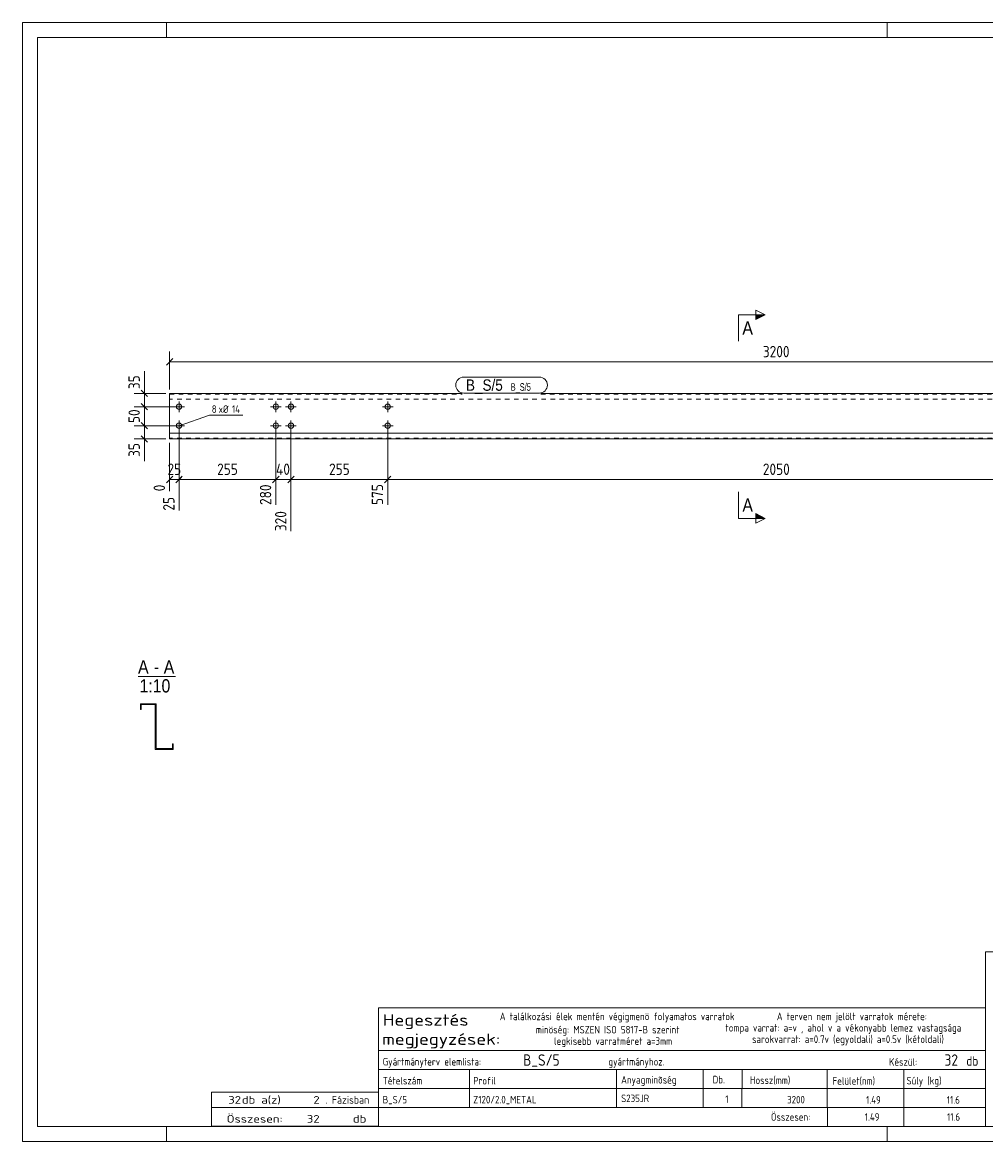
# Model space of a CAD drawing. Header units: millimetres. Extents: x 1 to 419, y 1 to 296.
# Tile 1 of 2: x 1 to 255, y 1 to 296. Entities that reach past the tile are written whole.
import ezdxf

# ---------------------------------------------------------------- set-up
doc = ezdxf.new("R2010")
doc.units = ezdxf.units.MM
doc.header["$LTSCALE"] = 0.6
doc.linetypes.add('XKITLINE00', pattern=[0])
doc.linetypes.add('XKITLINE02', pattern=[4, 2, -2])
for name, color, linetype, lineweight in [('Bolt', 7, 'Continuous', 0), ('BoltMark', 3, 'Continuous', 0), ('DrawingSheet', 5, 'Continuous', 0), ('OtherObjectType', 1, 'Continuous', 0), ('Part', 2, 'Continuous', 0), ('PartMark', 3, 'Continuous', 0), ('Section', 6, 'Continuous', 0), ('Z-DIMENSIONS', 1, 'Continuous', 0)]:
    doc.layers.add(name, color=color, linetype=linetype, lineweight=lineweight)
doc.styles.add('ARIAL', font='ARIAL.TTF')
doc.styles.add('ISOCPEUR', font='ISOCPEUR.TTF')
doc.styles.add('ROMSIM', font='ARIAL.TTF')

msp = doc.modelspace()

# ---------------------------------------------------------------- hatches: boundary and pattern name
at = {"layer": 'Section'}
for points in [[(194.3, 218.94), (196.8, 218.94), (194.3, 217.69)], [(194.3, 166.53), (196.8, 165.28), (194.3, 165.28)]]:
    msp.add_hatch(color=6, dxfattribs=at).paths.add_polyline_path(points, flags=17)

# ---------------------------------------------------------------- linework, layer by layer
at = {"layer": 'Bolt', "color": 3, "linetype": 'XKITLINE00', "lineweight": 0}
for p, q in [((40.9, 194.7), (43.7, 194.7)), ((42.3, 193.3), (42.3, 196.1)), ((67.8, 193.3), (67.8, 196.1)), ((71.8, 193.3), (71.8, 196.1)), ((95.9, 194.7), (98.7, 194.7)), ((97.3, 193.3), (97.3, 196.1)), ((66.4, 194.7), (69.2, 194.7)), ((70.4, 194.7), (73.2, 194.7)), ((40.9, 189.7), (43.7, 189.7)), ((42.3, 188.3), (42.3, 191.1)), ((66.4, 189.7), (69.2, 189.7)), ((67.8, 188.3), (67.8, 191.1)), ((70.4, 189.7), (73.2, 189.7)), ((71.8, 188.3), (71.8, 191.1)), ((95.9, 189.7), (98.7, 189.7)), ((97.3, 188.3), (97.3, 191.1))]:
    msp.add_line(p, q, dxfattribs=at)
for centre in [(42.3, 194.7), (67.8, 194.7), (71.8, 194.7), (97.3, 194.7), (42.3, 189.7), (67.8, 189.7), (71.8, 189.7), (97.3, 189.7)]:
    msp.add_circle(centre, 0.7, dxfattribs=at)
at = {"layer": 'BoltMark', "color": 4, "linetype": 'XKITLINE00', "lineweight": 0}
for p, q in [((42.3, 189.7), (50.32, 192.47)), ((50.32, 192.47), (59.08, 192.47))]:
    msp.add_line(p, q, dxfattribs=at)
at = {"layer": 'DrawingSheet', "color": 2, "linetype": 'XKITLINE00', "lineweight": 0}
for p, q in [((419, 296), (1, 296)), ((1, 296), (1, 1)), ((39, 292), (39, 296)), ((229, 292), (229, 296)), ((39, 1), (39, 5)), ((229, 1), (229, 5)), ((1, 1), (419, 1))]:
    msp.add_line(p, q, dxfattribs=at)
at = {"layer": 'DrawingSheet', "color": 3, "linetype": 'XKITLINE00', "lineweight": 0}
for p, q in [((415, 292), (5, 292)), ((5, 292), (5, 5)), ((5, 5), (415, 5))]:
    msp.add_line(p, q, dxfattribs=at)
at = {"layer": 'OtherObjectType', "color": 6, "linetype": 'XKITLINE00', "lineweight": 0}
msp.add_line((31.5, 123.63), (41.38, 123.63), dxfattribs=at)
at = {"layer": 'OtherObjectType', "color": 7, "linetype": 'XKITLINE00', "lineweight": 0}
for p, q in [((254.84, 51.05), (254.84, 6.75)), ((254.84, 51.05), (415, 51.05)), ((94.84, 25), (94.84, 36.25)), ((94.84, 36.25), (254.84, 36.25)), ((254.84, 36.25), (254.84, 25)), ((94.84, 25), (254.84, 25)), ((94.84, 25), (254.84, 25)), ((94.84, 25), (94.84, 20)), ((254.84, 25), (254.84, 20)), ((94.84, 20), (254.84, 20)), ((94.84, 20), (94.84, 15)), ((118.84, 20), (118.84, 15)), ((157.61, 15), (157.61, 20)), ((180.5, 20), (180.5, 15)), ((190.7, 20), (190.7, 15.12)), ((213.15, 20), (213.15, 15)), ((233.33, 20), (233.33, 15)), ((254.84, 20), (254.84, 15)), ((94.84, 15), (254.84, 15)), ((94.84, 15), (94.84, 10)), ((118.84, 15), (118.84, 10)), ((157.61, 10), (157.61, 15)), ((180.5, 15), (180.5, 10)), ((190.67, 15), (190.67, 10)), ((213.18, 15), (213.18, 10)), ((233.33, 15), (233.33, 10)), ((254.84, 15), (254.84, 10)), ((50.84, 10), (50.84, 14)), ((50.84, 14), (94.84, 14)), ((94.84, 10), (94.84, 14)), ((50.84, 10), (94.84, 10)), ((50.85, 5.02), (50.84, 9.99)), ((50.84, 9.98), (94.74, 9.98)), ((94.84, 10), (254.84, 10)), ((94.84, 10), (94.84, 5)), ((213.19, 10), (213.19, 5)), ((233.31, 10), (233.31, 5)), ((254.84, 10), (254.84, 5)), ((50.89, 5.03), (94.79, 5.03)), ((94.84, 5), (254.84, 5))]:
    msp.add_line(p, q, dxfattribs=at)
at = {"layer": 'Part', "color": 2, "linetype": 'XKITLINE00', "lineweight": 0}
for p, q in [((39.8, 198.2), (39.8, 186.2)), ((116.93, 198.2), (39.8, 198.2)), ((359.8, 198.2), (137.68, 198.2)), ((359.8, 187.7), (39.8, 187.7)), ((39.8, 186.2), (359.8, 186.2)), ((32.14, 114.88), (32.14, 116.38)), ((32.14, 116.38), (36.24, 116.38)), ((36.04, 116.18), (32.34, 116.18)), ((32.34, 116.18), (32.34, 114.88)), ((36.04, 104.38), (36.04, 116.18)), ((36.24, 116.38), (36.24, 104.58)), ((32.34, 114.88), (32.14, 114.88)), ((40.74, 104.38), (36.04, 104.38)), ((36.24, 104.58), (40.54, 104.58)), ((40.54, 105.88), (40.74, 105.88)), ((40.54, 104.58), (40.54, 105.88)), ((40.74, 105.88), (40.74, 104.38))]:
    msp.add_line(p, q, dxfattribs=at)
at = {"layer": 'Part', "color": 7, "linetype": 'XKITLINE02', "lineweight": 0}
for p, q in [((39.8, 198), (116.93, 198)), ((137.68, 198), (359.8, 198)), ((359.8, 196.7), (39.8, 196.7)), ((359.8, 186.4), (39.8, 186.4))]:
    msp.add_line(p, q, dxfattribs=at)
at = {"layer": 'Part', "color": 11, "linetype": 'XKITLINE00', "lineweight": 0}
for p, q in [((32.16, 114.88), (32.34, 115.06)), ((33.46, 116.18), (33.66, 116.38)), ((35.39, 116.18), (35.59, 116.38)), ((36.04, 112.97), (36.24, 113.17)), ((36.04, 111.04), (36.24, 111.24)), ((36.04, 107.17), (36.24, 107.37)), ((36.04, 105.24), (36.24, 105.44)), ((39.04, 104.38), (39.24, 104.58)), ((40.54, 105.88), (40.54, 105.88)), ((40.54, 105.88), (40.54, 105.88))]:
    msp.add_line(p, q, dxfattribs=at)
at = {"layer": 'PartMark', "color": 7, "linetype": 'XKITLINE00', "lineweight": 0}
for p, q in [((117.33, 202.5), (137.28, 202.5)), ((117.33, 198.3), (137.28, 198.3))]:
    msp.add_line(p, q, dxfattribs=at)
for centre, start, end in [((117.33, 200.4), 90, 270), ((137.28, 200.4), 270, 90)]:
    msp.add_arc(centre, 2.1, start, end, dxfattribs=at)
at = {"layer": 'Section', "color": 6, "linetype": 'XKITLINE00', "lineweight": 0}
for p, q in [((189.8, 218.94), (189.8, 211.94)), ((189.8, 218.94), (196.8, 218.94)), ((194.3, 217.69), (194.3, 220.19)), ((194.3, 220.19), (196.8, 218.94)), ((196.8, 218.94), (194.3, 217.69)), ((189.8, 165.28), (189.8, 172.28)), ((189.8, 165.28), (196.8, 165.28)), ((196.8, 165.28), (194.3, 166.53)), ((194.3, 166.53), (194.3, 164.03)), ((196.8, 165.28), (194.3, 164.03))]:
    msp.add_line(p, q, dxfattribs=at)
at = {"layer": 'Z-DIMENSIONS', "color": 7, "linetype": 'XKITLINE00', "lineweight": 0}
for p, q in [((40.65, 207.38), (38.95, 205.68)), ((39.8, 199.2), (39.8, 209.23)), ((39.8, 206.53), (359.8, 206.53)), ((33.17, 198.2), (33.17, 204.06)), ((33.17, 198.2), (33.17, 204.06)), ((38.8, 198.2), (30.47, 198.2)), ((32.32, 199.05), (34.02, 197.35)), ((33.17, 194.7), (33.17, 198.2)), ((41.3, 194.7), (30.47, 194.7)), ((41.3, 194.7), (30.47, 194.7)), ((32.32, 195.55), (34.02, 193.85)), ((32.32, 195.55), (34.02, 193.85)), ((33.17, 189.7), (33.17, 194.7)), ((41.3, 189.7), (30.47, 189.7)), ((41.3, 189.7), (30.47, 189.7)), ((32.32, 190.55), (34.02, 188.85)), ((32.57, 190.3), (34.02, 188.85)), ((33.17, 186.2), (33.17, 189.7)), ((38.8, 186.2), (30.47, 186.2)), ((32.32, 187.05), (34.02, 185.35)), ((33.17, 186.2), (33.17, 180.34)), ((33.17, 186.2), (33.17, 180.34)), ((42.3, 188.7), (42.3, 167.31)), ((42.3, 188.7), (42.3, 180.32)), ((67.8, 188.7), (67.8, 180.32)), ((67.8, 188.7), (67.8, 168.8)), ((71.8, 188.7), (71.8, 161.9)), ((71.8, 188.7), (71.8, 180.32)), ((97.3, 188.7), (97.3, 168.8)), ((97.3, 188.7), (97.3, 168.8)), ((39.8, 185.2), (39.8, 172.41)), ((40.65, 176.37), (38.95, 174.67)), ((39.8, 175.52), (42.3, 175.52)), ((43.15, 176.37), (41.45, 174.67)), ((42.9, 176.12), (41.45, 174.67)), ((42.3, 176.12), (42.3, 167.31)), ((42.3, 175.52), (67.8, 175.52)), ((68.4, 176.12), (66.95, 174.67)), ((68.65, 176.37), (67.1, 174.82)), ((67.8, 176.12), (67.8, 168.8)), ((67.8, 175.52), (71.8, 175.52)), ((72.65, 176.37), (70.95, 174.67)), ((72.65, 176.37), (70.95, 174.67)), ((71.8, 176.12), (71.8, 161.9)), ((71.8, 175.52), (97.3, 175.52)), ((98.15, 176.37), (96.45, 174.67)), ((98.15, 176.37), (96.6, 174.82)), ((97.3, 175.52), (302.3, 175.52))]:
    msp.add_line(p, q, dxfattribs=at)
at = {"layer": 'Z-DIMENSIONS', "color": 3}
for p in [(39.8, 206.53), (33.17, 198.2), (33.17, 194.7), (33.17, 194.7), (33.17, 189.7), (33.17, 189.7), (33.17, 186.2), (39.8, 175.52), (42.3, 175.52), (42.3, 175.52), (67.8, 175.52), (67.8, 175.52), (71.8, 175.52), (71.8, 175.52), (97.3, 175.52), (97.3, 175.52)]:
    msp.add_point(p, dxfattribs=at)

# ---------------------------------------------------------------- texts
at = {"layer": 'BoltMark', "color": 4, "style": 'ISOCPEUR', "width": 0.85}
for s, p in [('8', (50.92, 193.07)), ('xØ', (52.72, 193.07)), ('14', (56.25, 193.07))]:
    msp.add_text(s, height=2, dxfattribs=at).set_placement(p)
at = {"layer": 'OtherObjectType', "color": 6, "style": 'ARIAL', "width": 0.85}
for s, p in [('A', (31.5, 124.38)), ('A', (38.27, 124.38)), ('-', (35.66, 124.38)), ('1:10', (31.9, 119.38))]:
    msp.add_text(s, height=3.5, dxfattribs=at).set_placement(p)
at = {"layer": 'OtherObjectType', "color": 7, "style": 'ISOCPEUR'}
for s, height, width, p in [('Hegesztés', 3, 1.19, (95.99, 31.56)), ('A találkozási élek mentén végigmenö folyamatos varratok', 2, 0.85, (126.84, 33)), ('A terven nem jelölt varratok mérete:', 2, 0.85, (199.86, 33)), ('megjegyzések:', 3, 1.19, (95.84, 26.5)), ('minöség: MSZEN ISO 5817-B szerint', 2, 0.85, (136.34, 29.5)), ('tompa varrat: a=v , ahol v a vékonyabb lemez vastagsága', 2, 0.85, (186.34, 30)), ('legkisebb varratméret a=3mm', 2, 0.85, (141.16, 26.5)), ('sarokvarrat: a=0.7v (egyoldali) a=0.5v (kétoldali)', 2, 0.85, (193.34, 27)), ('db', 2.5, 0.85, (249.84, 21)), ('Gyártmányterv elemlista:                               gyártmányhoz.', 2, 0.85, (95.99, 21.06)), ('Készül:', 2, 0.85, (229.47, 21)), ('Tételszám', 2, 0.85, (95.99, 16.06)), ('Profil', 2, 0.85, (119.84, 16.06)), ('Anyagminõség', 2, 0.85, (158.83, 16.29)), ('Db.', 2, 0.85, (182.96, 16.35)), ('Hossz(mm)', 2, 0.85, (192.78, 16.2)), ('Felület(nm)', 2, 0.85, (214.56, 16)), ('Súly (kg)', 2, 0.85, (234.05, 16.06)), ('32', 2, 1.211571, (55.27, 11)), ('db a(z)', 2, 1.211571, (58.84, 11)), ('2', 2, 1.211571, (77.7, 11)), ('. Fázisban', 2, 0.935, (80.84, 11)), ('Összesen:', 2, 0.85, (198.33, 6.5)), ('Összesen:            db', 2, 1.211571, (54.84, 6)), ('32', 2, 1.211571, (75.99, 6))]:
    msp.add_text(s, height=height, dxfattribs=dict(at, width=width)).set_placement(p)
at = {"layer": 'OtherObjectType', "color": 5, "style": 'ISOCPEUR', "width": 0.85}
for s, height, p in [('B_S/5', 3, (133, 21)), ('32', 3, (244.09, 21)), ('B_S/5', 2, (95.99, 11.06)), ('Z120/2.0_METAL', 2, (119.84, 11.06)), ('S235JR', 2, (158.83, 11.4)), ('1', 2, (186.28, 11.17)), ('3200', 2, (202.58, 11.06)), ('1.49', 2, (223.4, 11)), ('11.6', 2, (244.68, 11)), ('1.49', 2, (223.06, 6.5)), ('11.6', 2, (244.75, 6.5))]:
    msp.add_text(s, height=height, dxfattribs=at).set_placement(p)
at = {"layer": 'PartMark', "color": 3, "style": 'ARIAL', "width": 0.85}
msp.add_text('B_S/5', height=3, dxfattribs=at).set_placement((117.93, 198.9))
at = {"layer": 'PartMark', "color": 1, "style": 'ROMSIM', "width": 0.6375}
msp.add_text('B_S/5', height=2, dxfattribs=at).set_placement((129.73, 198.9))
at = {"layer": 'Section', "color": 6, "style": 'ARIAL', "width": 0.85}
for p in [(190.8, 213.69), (190.8, 167.03)]:
    msp.add_text('A', height=3.5, dxfattribs=at).set_placement(p)
at = {"layer": 'Z-DIMENSIONS', "color": 3, "style": 'ISOCPEUR', "width": 0.85}
for s, p in [('3200', (196.19, 207.73)), ('25', (39.25, 176.72)), ('255', (52.34, 176.72)), ('40', (67.87, 176.72)), ('255', (81.84, 176.72)), ('2050', (196.19, 176.72))]:
    msp.add_text(s, height=3, dxfattribs=at).set_placement(p)
for s, p in [('35', (31.97, 199.33)), ('50', (31.97, 190.4)), ('35', (31.97, 181.47)), ('0', (38.6, 172.41)), ('280', (66.6, 168.8)), ('575', (96.1, 168.8)), ('25', (41.1, 167.31)), ('320', (70.6, 161.9))]:
    msp.add_text(s, height=3, rotation=90.0002, dxfattribs=at).set_placement(p)

doc.saveas('drawing.dxf')
